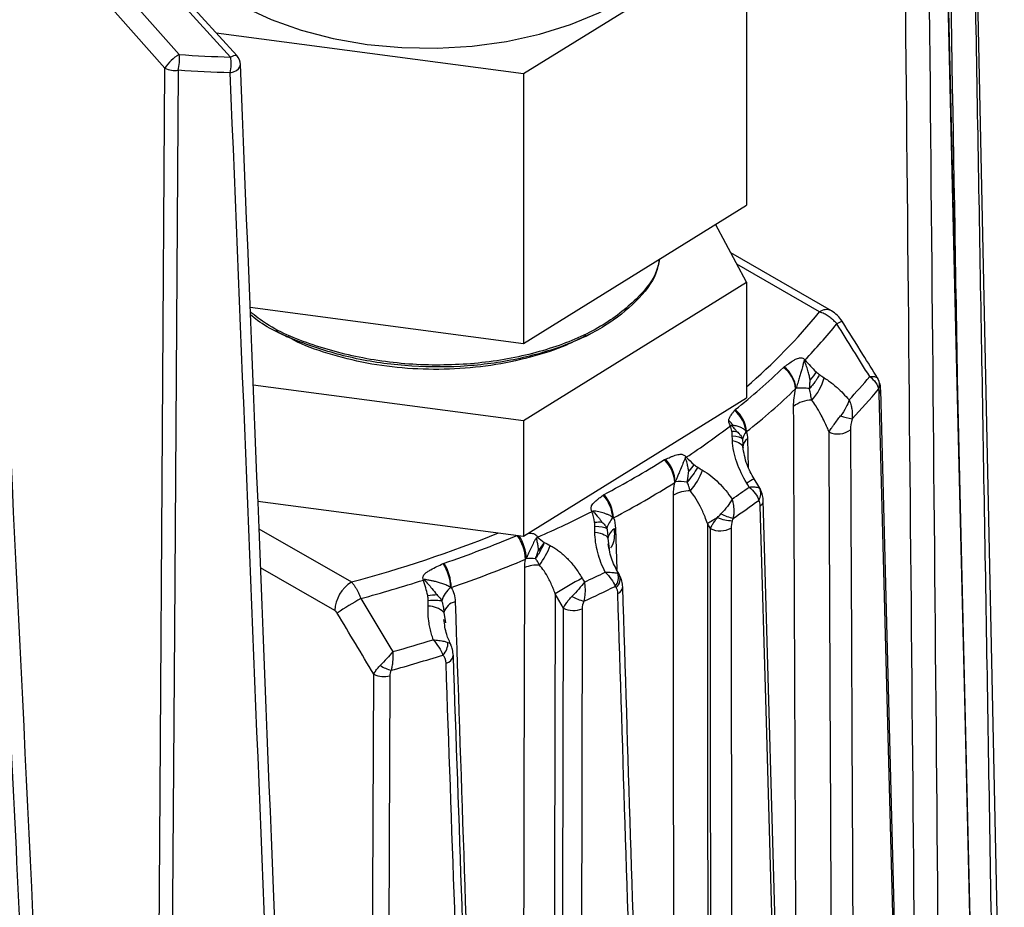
# Paper-space layout '_Isométrica' of a CAD drawing. Header units: millimetres. Extents: x -40 to 40, y -51.4 to 43.3.
# Tile 5 of 6: x 1.6 to 22.5, y -0.4 to 18.4. Entities that reach past the tile are written whole.
import ezdxf

# ---------------------------------------------------------------- set-up
doc = ezdxf.new("R2010")
doc.units = ezdxf.units.MM

psp = doc.layouts.new('_Isométrica')

# ---------------------------------------------------------------- linework, layer by layer
at = {"color": 7, "linetype": 'Continuous', "lineweight": 25}
for p, q in [((22.46, -7.453), (21.641, 30.865)), ((6.089, 17.581), (3.37, 20.579)), ((6.222, 17.613), (3.502, 20.61)), ((2.726, 20.207), (5.003, 17.635)), ((12.288, 17.233), (17.006, 20.162)), ((17.006, 20.162), (17.006, 14.446)), ((4.701, 17.347), (2.424, 19.919)), ((5.785, 18.094), (12.288, 17.233)), ((12.288, 17.233), (12.288, 11.517)), ((12.288, 11.517), (17.006, 14.446)), ((17.006, 12.813), (16.353, 14.04)), ((18.802, 12.209), (16.673, 13.438)), ((18.552, 12.184), (16.803, 13.194)), ((12.288, 9.884), (17.006, 12.813)), ((17.006, 12.813), (17.006, 10.363)), ((6.505, 12.283), (12.288, 11.517)), ((13.611, 11.673), (13.706, 11.722)), ((6.57, 10.641), (12.288, 9.884)), ((19.814, 10.712), (19.779, 10.787)), ((12.288, 7.434), (17.006, 10.363)), ((12.288, 9.884), (12.288, 7.434)), ((17.027, 9.494), (17.043, 8.9)), ((16.931, 9.33), (16.937, 9.365)), ((17.283, 8.454), (17.288, 8.439)), ((6.669, 8.179), (12.288, 7.434)), ((6.692, 7.596), (8.648, 6.467)), ((14.235, 7.598), (14.261, 6.735)), ((14.073, 7.388), (14.099, 7.172)), ((8.294, 5.862), (6.725, 6.767)), ((10.189, 6.513), (10.169, 6.508)), ((10.602, 5.823), (10.638, 5.605))]:
    psp.add_line(p, q, dxfattribs=at)
at = {"color": 7, "linetype": 'Continuous', "lineweight": 25, "flags": 128}
for points in [[(21.896, -7.64), (21.622, 4.001), (21.445, 11.533), (21.267, 19.066), (21.089, 26.599)], [(21.9, -7.578), (21.504, 9.275), (21.094, 26.647)], [(4.804, 20.09), (5.07, 19.687), (5.423, 19.308), (5.86, 18.96), (6.371, 18.646), (6.949, 18.375), (7.584, 18.149), (8.264, 17.972), (8.979, 17.849), (9.715, 17.78), (10.46, 17.768), (11.202, 17.811), (11.927, 17.911), (12.624, 18.064), (13.28, 18.268), (13.885, 18.52), (14.427, 18.815), (14.898, 19.149), (15.29, 19.515), (15.595, 19.908), (15.809, 20.32), (15.928, 20.745), (15.953, 21.056)], [(6.089, 17.581), (6.128, 17.602), (6.162, 17.616), (6.19, 17.622), (6.211, 17.62), (6.222, 17.613)], [(4.468, -17.495), (4.599, 2.016), (4.701, 17.347)], [(4.982, 17.301), (4.902, 5.454), (4.849, -2.212), (4.796, -9.877), (4.743, -17.542)], [(6.084, 17.249), (6.155, 17.269), (6.215, 17.298), (6.261, 17.335), (6.29, 17.377), (6.299, 17.421), (6.299, 17.424)], [(20.353, -10.308), (20.171, -3.247), (20.053, 1.321), (19.934, 5.889), (19.816, 10.458)], [(20.38, -10.219), (20.121, -0.16), (19.845, 10.533)], [(16.708, 9.464), (16.757, 9.451), (16.801, 9.437), (16.84, 9.42), (16.873, 9.401), (16.898, 9.38), (16.917, 9.359), (16.928, 9.336), (16.932, 9.312)], [(17.061, 8.477), (17.033, 8.523), (17.011, 8.56)], [(17.293, 8.442), (17.266, 8.486), (17.167, 8.65)], [(17.95, -12.575), (17.665, -2.517), (17.36, 8.19)], [(17.89, -12.687), (17.689, -5.628), (17.559, -1.06), (17.428, 3.508), (17.297, 8.076)], [(13.8, 7.523), (13.857, 7.513), (13.91, 7.5), (13.956, 7.484), (13.996, 7.467), (14.028, 7.449), (14.052, 7.429), (14.067, 7.409), (14.073, 7.388)], [(16.241, 7.599), (16.207, 7.657), (16.18, 7.703)], [(12.27, -15.074), (12.285, -7.646), (12.295, -2.84), (12.304, 1.967), (12.313, 6.773)], [(13.528, 6.549), (13.555, 6.502), (13.577, 6.465)], [(12.958, 6.215), (12.931, -5.725), (12.909, -15.107)], [(13.133, 5.915), (13.035, 6.083), (12.958, 6.215)], [(13.094, -15.214), (13.116, -3.382), (13.133, 5.915)], [(13.529, 5.901), (13.515, -1.284), (13.506, -5.933), (13.496, -10.581), (13.487, -15.229)], [(9.027, -16.617), (9.08, -4.783), (9.121, 4.514)], [(9.462, 4.481), (9.429, -2.704), (9.408, -7.354), (9.386, -12.003), (9.364, -16.651)]]:
    psp.add_lwpolyline(points, dxfattribs=at)
at = {"color": 7, "linetype": 'Continuous', "lineweight": 25}
for centre, radius, start, end in [((5.436, 16.879), 0.871, 119.848, 147.5649), ((4.151, 17.52), 0.859, 345.2165, 7.7051), ((5.316, 17.428), 0.788, 346.895, 11.2232), ((6, 17.411), 0.3, 2.3124, 42.2195), ((4.914, 17.766), 0.47, 243.0665, 278.3124), ((8.861, 20.098), 12.511, 310.6156, 320.7636), ((18.697, 11.993), 0.24, 64.089, 127.186), ((9.819, 19.316), 11.719, 315.9502, 320.9405), ((19.171, 11.58), 0.433, 109.2381, 125.5691), ((17.321, 11.909), 1.181, 320.4154, 321.1957), ((8.036, 21.111), 14.04, 308.46, 313.998), ((17.426, 10.508), 0.62, 4.5182, 54.1845), ((17.423, 10.518), 0.629, 4.4587, 53.0837), ((17.577, 11.072), 1.107, 317.0736, 345.2815), ((10.236, 18.71), 12.258, 316.8228, 319.9053), ((19.6, 10.654), 0.221, 15.8698, 33.9603), ((19.575, 10.65), 0.246, 335.751, 15.1748), ((8.151, 20.802), 14.242, 308.46, 313.998), ((18.167, 9.578), 0.996, 80.1578, 96.7134), ((10.295, 18.45), 12.36, 316.3562, 320.2664), ((19.73, 10.534), 0.115, 318.287, 7.0094), ((18.391, 9.69), 0.628, 90.3409, 128.1381), ((16.346, 9.581), 0.655, 5.5154, 51.9334), ((16.341, 9.601), 0.67, 4.1815, 50.3634), ((16.133, 9.333), 0.744, 37.1422, 47.9276), ((20.515, 15.168), 5.402, 253.6688, 256.3329), ((6.507, 23.082), 16.744, 303.4323, 307.3596), ((16.724, 8.839), 0.936, 91.7158, 93.4979), ((17.27, 9.418), 0.354, 140.3211, 168.3225), ((18.938, 10.049), 0.448, 245.5872, 306.7476), ((17.156, 9.311), 0.225, 125.2939, 177.9633), ((4.878, 25.584), 19.523, 297.8307, 302.1639), ((14.744, 8.527), 0.747, 3.6875, 45.2119), ((14.739, 8.541), 0.762, 3.2837, 43.6407), ((14.84, 9.19), 0.882, 353.6976, 355.7788), ((14.464, 10.092), 1.604, 321.3827, 322.2079), ((14.79, 9.285), 1.36, 319.1257, 340.7396), ((4.948, 25.339), 19.803, 297.8307, 302.1639), ((15.62, 7.71), 0.883, 81.4615, 97.7978), ((18.455, 6.247), 2.726, 118.1927, 121.9766), ((15.808, 7.671), 0.724, 89.1976, 118.8545), ((6.748, 22.696), 17.566, 304.5137, 305.9537), ((17.047, 8.342), 0.262, 326.0808, 25.2355), ((13.377, 7.762), 0.807, 4.3643, 42.3721), ((13.373, 7.779), 0.821, 3.2807, 41.0754), ((6.79, 22.46), 17.697, 304.1467, 306.2898), ((17.224, 8.191), 0.137, 302.4344, 359.4267), ((3.489, 28.31), 22.788, 293.5283, 296.7261), ((14.009, 6.285), 1.694, 98.4448, 99.2488), ((14.483, 7.499), 0.443, 132.8262, 166.4685), ((21.856, -1.473), 10.789, 120.4239, 121.7367), ((16.75, 8.747), 0.984, 248.6493, 267.3786), ((17.4, 10.087), 2.372, 246.7575, 253.4152), ((1.748, 32.326), 26.763, 284.9398, 291.9632), ((14.34, 7.35), 0.27, 113.1305, 172.0851), ((16.451, 8.019), 0.47, 243.3532, 299.2029), ((2.295, 31.054), 25.578, 288.9653, 292.6776), ((11.382, 6.904), 0.95, 2.731, 35.3861), ((11.362, 6.928), 0.985, 1.8349, 31.7518), ((10.738, 8.771), 2.291, 322.9265, 323.7718), ((11.251, 7.861), 1.72, 322.9887, 338.8105), ((2.328, 30.888), 25.945, 288.9653, 292.6776), ((12.45, 6.101), 0.864, 83.888, 96.8586), ((9.679, 6.292), 1.072, 3.162, 31.8382), ((9.67, 6.308), 1.091, 2.3013, 30.7284), ((12.599, 6.026), 0.8, 88.1509, 110.908), ((3.684, 28.003), 23.701, 294.6701, 295.8494), ((9.063, 5.818), 0.77, 122.6523, 176.7703), ((1.315, 34.049), 28.929, 285.0919, 287.8236), ((21.88, -8.362), 17.091, 119.2531, 121.4666), ((14.001, 6.565), 0.297, 319.8897, 16.7172), ((14.09, 6.53), 0.243, 311.1697, 24.2014), ((11.084, 5.92), 0.546, 127.8846, 164.2935), ((3.713, 27.789), 23.857, 294.3943, 296.1504), ((14.228, 6.376), 0.161, 290.1391, 354.9923), ((13.201, -1.498), 8.772, 119.7623, 123.6057), ((10.922, 5.724), 0.335, 103.8404, 162.7865), ((13.88, 7.221), 1.201, 241.8512, 254.8663), ((10.281, 5.499), 0.456, 45.2633, 91.1848), ((13.346, 6.347), 0.482, 243.6567, 292.3175), ((1.383, 34.046), 30.173, 285.6569, 287.3477), ((10.344, 5.172), 0.345, 313.3876, 2.6921), ((1.398, 33.86), 30.361, 285.4574, 287.6051), ((10.613, 4.94), 0.193, 280.8666, 350.5309), ((9.699, 5.406), 0.835, 237.8151, 255.5142), ((9.336, 4.947), 0.483, 243.5292, 285.155)]:
    psp.add_arc(centre, radius, start, end, dxfattribs=at)
for points, knots in [([(21.636, 30.051), (21.681, 27.72), (21.77, 23.01), (21.899, 15.878), (22.025, 8.606), (22.15, 1.193), (22.23, -3.794), (22.271, -6.311)], [0, 0, 0, 0, 0.1921572, 0.3882357, 0.5882356, 0.792157, 1, 1, 1, 1]), ([(21.48, 10.29), (21.46, 11.504), (21.351, 18.047), (21.226, 24.598), (21.125, 29.934)], [0, 0, 0, 0, 0.185549, 1, 1, 1, 1]), ([(2.708, -17.573), (2.436, -11.714), (1.882, 0.189), (1.299, 12.108), (1.003, 18.16)], [0, 0, 0, 0, 0.49219, 1, 1, 1, 1]), ([(2.442, -17.758), (2.297, -14.674), (2.01, -8.577), (1.576, 0.463), (1.147, 9.288), (0.857, 15.102), (0.714, 17.972)], [0, 0, 0, 0, 0.259191, 0.512255, 0.759191, 1, 1, 1, 1]), ([(7.66, -16.926), (7.44, -11.292), (6.993, 0.155), (6.533, 11.608), (6.299, 17.424)], [0, 0, 0, 0, 0.4921876, 1, 1, 1, 1]), ([(15.154, 13.296), (15.147, 13.239), (15.108, 12.944), (14.704, 12.444), (13.962, 11.854), (12.938, 11.404), (11.738, 11.121), (10.437, 11.027), (9.119, 11.133), (7.895, 11.439), (6.995, 11.8), (6.619, 12.098), (6.509, 12.185)], [0, 0, 0, 0, 0.027548, 0.142604, 0.257659, 0.374716, 0.489772, 0.604828, 0.721885, 0.836941, 0.951996, 1, 1, 1, 1]), ([(15.164, 13.302), (15.145, 13.204), (15.085, 12.891), (14.696, 12.399), (14.034, 11.867), (13.144, 11.442), (12.1, 11.151), (10.956, 11.005), (9.771, 11.022), (8.608, 11.197), (7.557, 11.529), (6.842, 11.85), (6.561, 12.085), (6.511, 12.126)], [0, 0, 0, 0, 0.047644, 0.150353, 0.253129, 0.357811, 0.461494, 0.563504, 0.667862, 0.772206, 0.874204, 0.977912, 1, 1, 1, 1]), ([(18.919, 11.932), (18.903, 11.95), (18.869, 11.989), (18.808, 12.044), (18.734, 12.099), (18.647, 12.15), (18.585, 12.172), (18.552, 12.184)], [0, 0, 0, 0, 0.156869, 0.335315, 0.535328, 0.756894, 1, 1, 1, 1]), ([(19.028, 11.989), (18.997, 12.032), (18.934, 12.12), (18.846, 12.179), (18.802, 12.209)], [0, 0, 0, 0, 0.488422, 1, 1, 1, 1]), ([(19.78, 10.785), (19.676, 10.951), (19.426, 11.353), (19.175, 11.754), (19.028, 11.989)], [0, 0, 0, 0, 0.414024, 1, 1, 1, 1]), ([(7.038, 11.789), (7.094, 11.76), (7.18, 11.715), (7.265, 11.671), (7.295, 11.656)], [0, 0, 0, 0, 0.651584, 1, 1, 1, 1]), ([(13.605, 11.685), (13.472, 11.615), (13.119, 11.43), (12.437, 11.214), (11.602, 11.038), (10.721, 10.958), (9.832, 10.975), (8.96, 11.085), (8.151, 11.293), (7.587, 11.492), (7.341, 11.639), (7.299, 11.664)], [0, 0, 0, 0, 0.0780834, 0.206307, 0.3342579, 0.4621832, 0.5903175, 0.7180665, 0.846426, 0.9739724, 1, 1, 1, 1]), ([(17.801, 11.021), (17.817, 11.032), (17.851, 11.055), (17.915, 11.102), (17.984, 11.15), (18.055, 11.189), (18.104, 11.209), (18.144, 11.215), (18.178, 11.213), (18.213, 11.198), (18.232, 11.179), (18.242, 11.168)], [0, 0, 0, 0, 0.120823, 0.25023, 0.500203, 0.64126, 0.750153, 0.818014, 0.875154, 0.936069, 1, 1, 1, 1]), ([(18.232, 11.156), (18.231, 11.157), (18.23, 11.159), (18.227, 11.158), (18.226, 11.155), (18.224, 11.151), (18.221, 11.143), (18.216, 11.125), (18.205, 11.084), (18.191, 11.029), (18.173, 10.957), (18.151, 10.877), (18.123, 10.782), (18.09, 10.679), (18.064, 10.604), (18.051, 10.567)], [0, 0, 0, 0, 0.004881, 0.008427, 0.01698, 0.02414, 0.032634, 0.063897, 0.126435, 0.251429, 0.356424, 0.500895, 0.6552, 0.824746, 1, 1, 1, 1]), ([(18.351, 10.746), (18.346, 10.772), (18.336, 10.829), (18.311, 10.923), (18.277, 11.035), (18.248, 11.114), (18.232, 11.156)], [0, 0, 0, 0, 0.181116, 0.407303, 0.680295, 1, 1, 1, 1]), ([(18.548, 10.858), (18.54, 10.843), (18.525, 10.815), (18.501, 10.774), (18.48, 10.742), (18.463, 10.717), (18.451, 10.701), (18.428, 10.669), (18.392, 10.622), (18.354, 10.578), (18.337, 10.559)], [0, 0, 0, 0, 0.167933, 0.306101, 0.414679, 0.494549, 0.546758, 0.572163, 0.80549, 1, 1, 1, 1]), ([(18.337, 10.559), (18.339, 10.575), (18.344, 10.607), (18.348, 10.656), (18.35, 10.702), (18.351, 10.732), (18.351, 10.746)], [0, 0, 0, 0, 0.258574, 0.524423, 0.776912, 1, 1, 1, 1]), ([(18.648, 10.791), (18.678, 10.771), (18.741, 10.73), (18.833, 10.66), (18.938, 10.571), (19.054, 10.46), (19.134, 10.369), (19.175, 10.322)], [0, 0, 0, 0, 0.162715, 0.328945, 0.499611, 0.746708, 1, 1, 1, 1]), ([(19.613, 10.815), (19.628, 10.816), (19.659, 10.818), (19.698, 10.818), (19.737, 10.812), (19.77, 10.8), (19.779, 10.785), (19.784, 10.778)], [0, 0, 0, 0, 0.161083, 0.327722, 0.498858, 0.749875, 1, 1, 1, 1]), ([(19.844, 10.548), (19.843, 10.572), (19.841, 10.608), (19.83, 10.668), (19.82, 10.695), (19.814, 10.712)], [0, 0, 0, 0, 0.419027, 0.633245, 1, 1, 1, 1]), ([(18.387, 10.318), (18.384, 10.337), (18.377, 10.375), (18.364, 10.435), (18.354, 10.486), (18.345, 10.527), (18.34, 10.548), (18.337, 10.559)], [0, 0, 0, 0, 0.253472, 0.500095, 0.749621, 0.874687, 1, 1, 1, 1]), ([(18.753, 9.641), (18.74, 9.673), (18.71, 9.747), (18.656, 9.868), (18.577, 10.024), (18.487, 10.18), (18.416, 10.278), (18.387, 10.318)], [0, 0, 0, 0, 0.129523, 0.295981, 0.499972, 0.798644, 1, 1, 1, 1]), ([(19.175, 10.322), (19.161, 10.27), (19.14, 10.215), (19.08, 10.102), (19.042, 10.043), (18.996, 9.984)], [0, 0, 0, 0, 0.5, 0.5, 1, 1, 1, 1]), ([(19.175, 10.322), (19.185, 10.299), (19.203, 10.257), (19.22, 10.199), (19.23, 10.156), (19.24, 10.096), (19.248, 10.017), (19.242, 9.95), (19.239, 9.919)], [0, 0, 0, 0, 0.1832007, 0.3275767, 0.4330712, 0.4996473, 0.7669768, 1, 1, 1, 1]), ([(16.632, 9.886), (16.633, 9.894), (16.635, 9.913), (16.645, 9.94), (16.659, 9.97), (16.682, 10.005), (16.712, 10.048), (16.737, 10.079), (16.75, 10.096)], [0, 0, 0, 0, 0.09777, 0.212561, 0.345986, 0.499063, 0.731051, 1, 1, 1, 1]), ([(16.667, 9.774), (16.66, 9.787), (16.646, 9.812), (16.632, 9.851), (16.632, 9.874), (16.632, 9.886)], [0, 0, 0, 0, 0.353627, 0.678509, 1, 1, 1, 1]), ([(18.753, 9.641), (18.759, 9.651), (18.773, 9.675), (18.801, 9.719), (18.831, 9.762), (18.873, 9.822), (18.926, 9.893), (18.974, 9.955), (18.996, 9.984)], [0, 0, 0, 0, 0.1105564, 0.2510702, 0.4176604, 0.5006699, 0.7684209, 1, 1, 1, 1]), ([(16.726, 9.783), (16.722, 9.783), (16.714, 9.784), (16.704, 9.784), (16.697, 9.783), (16.692, 9.783), (16.693, 9.778), (16.695, 9.776), (16.696, 9.775)], [0, 0, 0, 0, 0.32341, 0.572165, 0.746783, 0.835223, 0.88863, 1, 1, 1, 1]), ([(16.696, 9.775), (16.716, 9.753), (16.753, 9.713), (16.786, 9.672), (16.8, 9.654)], [0, 0, 0, 0, 0.5552861, 1, 1, 1, 1]), ([(16.998, 9.644), (16.996, 9.649), (16.991, 9.66), (16.977, 9.679), (16.946, 9.707), (16.891, 9.738), (16.824, 9.763), (16.767, 9.776), (16.738, 9.781), (16.726, 9.783)], [0, 0, 0, 0, 0.061488, 0.125503, 0.250658, 0.499377, 0.749218, 0.898796, 1, 1, 1, 1]), ([(16.8, 9.654), (16.813, 9.642), (16.842, 9.617), (16.876, 9.578), (16.907, 9.535), (16.918, 9.506), (16.924, 9.49)], [0, 0, 0, 0, 0.221982, 0.500205, 0.721569, 1, 1, 1, 1]), ([(17.011, 8.56), (16.925, 8.701), (16.855, 8.848), (16.749, 9.153), (16.714, 9.311), (16.708, 9.464)], [0, 0, 0, 0, 0.5, 0.5, 1, 1, 1, 1]), ([(16.924, 9.49), (16.924, 9.475), (16.924, 9.445), (16.927, 9.402), (16.93, 9.358), (16.931, 9.329), (16.932, 9.312)], [0, 0, 0, 0, 0.237627, 0.500392, 0.722544, 1, 1, 1, 1]), ([(15.291, 9.067), (15.324, 9.081), (15.377, 9.103), (15.445, 9.131), (15.499, 9.151), (15.551, 9.165), (15.608, 9.174), (15.669, 9.168), (15.703, 9.139), (15.719, 9.126)], [0, 0, 0, 0, 0.250551, 0.388557, 0.50085, 0.640093, 0.750392, 0.881469, 1, 1, 1, 1]), ([(17.167, 8.65), (17.111, 8.749), (16.99, 8.966), (16.95, 9.206), (16.928, 9.337)], [0, 0, 0, 0, 0.456098, 1, 1, 1, 1]), ([(15.716, 9.094), (15.715, 9.094), (15.712, 9.095), (15.709, 9.089), (15.704, 9.082), (15.696, 9.064), (15.681, 9.03), (15.653, 8.958), (15.62, 8.876), (15.584, 8.789), (15.555, 8.72), (15.526, 8.65), (15.508, 8.605), (15.5, 8.585)], [0, 0, 0, 0, 0.006197, 0.015693, 0.03213, 0.063435, 0.125998, 0.250961, 0.500571, 0.614209, 0.749667, 0.889543, 1, 1, 1, 1]), ([(15.784, 8.811), (15.779, 8.836), (15.77, 8.893), (15.748, 8.987), (15.728, 9.054), (15.717, 9.091)], [0, 0, 0, 0, 0.265999, 0.5991632, 1, 1, 1, 1]), ([(15.973, 8.896), (15.943, 8.844), (15.906, 8.787), (15.829, 8.678), (15.789, 8.627), (15.751, 8.583)], [0, 0, 0, 0, 0.5, 0.5, 1, 1, 1, 1]), ([(15.751, 8.583), (15.754, 8.596), (15.759, 8.621), (15.765, 8.659), (15.772, 8.704), (15.778, 8.754), (15.782, 8.793), (15.784, 8.811)], [0, 0, 0, 0, 0.176301, 0.347223, 0.499994, 0.766419, 1, 1, 1, 1]), ([(16.074, 8.836), (16.197, 8.763), (16.31, 8.672), (16.521, 8.463), (16.616, 8.346), (16.701, 8.222)], [0, 0, 0, 0, 0.5, 0.5, 1, 1, 1, 1]), ([(15.818, 8.395), (15.813, 8.41), (15.805, 8.433), (15.795, 8.464), (15.784, 8.497), (15.771, 8.537), (15.757, 8.569), (15.751, 8.583)], [0, 0, 0, 0, 0.250115, 0.375067, 0.499994, 0.76605, 1, 1, 1, 1]), ([(16.18, 7.703), (16.163, 7.75), (16.118, 7.877), (16.03, 8.068), (15.925, 8.253), (15.85, 8.353), (15.818, 8.395)], [0, 0, 0, 0, 0.185037, 0.499953, 0.789749, 1, 1, 1, 1]), ([(17.061, 8.477), (17.079, 8.478), (17.114, 8.481), (17.162, 8.482), (17.211, 8.478), (17.256, 8.47), (17.274, 8.459), (17.283, 8.454)], [0, 0, 0, 0, 0.160937, 0.328192, 0.50081, 0.749922, 1, 1, 1, 1]), ([(17.36, 8.19), (17.359, 8.225), (17.354, 8.302), (17.314, 8.393), (17.292, 8.443)], [0, 0, 0, 0, 0.447853, 1, 1, 1, 1]), ([(13.737, 7.957), (13.732, 7.968), (13.723, 7.989), (13.717, 8.021), (13.719, 8.052), (13.731, 8.087), (13.757, 8.126), (13.795, 8.165), (13.839, 8.203), (13.898, 8.249), (13.944, 8.284), (13.973, 8.307)], [0, 0, 0, 0, 0.063758, 0.124079, 0.184985, 0.250375, 0.359609, 0.500043, 0.612436, 0.749828, 1, 1, 1, 1]), ([(16.701, 8.222), (16.674, 8.172), (16.641, 8.121), (16.562, 8.015), (16.515, 7.961), (16.464, 7.908)], [0, 0, 0, 0, 0.5, 0.5, 1, 1, 1, 1]), ([(16.701, 8.222), (16.707, 8.198), (16.719, 8.154), (16.729, 8.094), (16.733, 8.05), (16.738, 7.989), (16.738, 7.91), (16.728, 7.845), (16.723, 7.814)], [0, 0, 0, 0, 0.183014, 0.327328, 0.432884, 0.499647, 0.766961, 1, 1, 1, 1]), ([(14.182, 7.824), (14.176, 7.83), (14.162, 7.844), (14.135, 7.863), (14.096, 7.884), (14.049, 7.904), (13.977, 7.928), (13.9, 7.948), (13.828, 7.962), (13.791, 7.967), (13.774, 7.968), (13.766, 7.967), (13.762, 7.967), (13.757, 7.965), (13.759, 7.962), (13.76, 7.961)], [0, 0, 0, 0, 0.070636, 0.15392, 0.250589, 0.386428, 0.500216, 0.749271, 0.874575, 0.937251, 0.96859, 0.977126, 0.984271, 0.992861, 1, 1, 1, 1]), ([(13.76, 7.961), (13.799, 7.918), (13.866, 7.844), (13.924, 7.768), (13.948, 7.736)], [0, 0, 0, 0, 0.579304, 1, 1, 1, 1]), ([(13.948, 7.736), (13.959, 7.726), (13.981, 7.705), (14.009, 7.673), (14.035, 7.638), (14.046, 7.615), (14.052, 7.603)], [0, 0, 0, 0, 0.23557, 0.500096, 0.739621, 1, 1, 1, 1]), ([(16.241, 7.599), (16.248, 7.614), (16.264, 7.648), (16.302, 7.71), (16.346, 7.773), (16.379, 7.814), (16.392, 7.83)], [0, 0, 0, 0, 0.2135976, 0.5001375, 0.8013641, 1, 1, 1, 1]), ([(16.392, 7.83), (16.404, 7.844), (16.427, 7.87), (16.452, 7.895), (16.464, 7.908)], [0, 0, 0, 0, 0.5142457, 1, 1, 1, 1]), ([(12.393, 7.5), (12.394, 7.5), (12.413, 7.503), (12.45, 7.502), (12.503, 7.493), (12.553, 7.465), (12.574, 7.434), (12.585, 7.417)], [0, 0, 0, 0, 0.006435, 0.281181, 0.503741, 0.741511, 1, 1, 1, 1]), ([(14.018, 6.673), (13.951, 6.807), (13.896, 6.948), (13.821, 7.235), (13.799, 7.379), (13.8, 7.523)], [0, 0, 0, 0, 0.5, 0.5, 1, 1, 1, 1]), ([(14.052, 7.603), (14.054, 7.585), (14.059, 7.549), (14.065, 7.504), (14.069, 7.468), (14.072, 7.432), (14.073, 7.405), (14.073, 7.388)], [0, 0, 0, 0, 0.234481, 0.500005, 0.624934, 0.749887, 1, 1, 1, 1]), ([(14.134, 7.19), (14.14, 7.198), (14.226, 7.321), (14.22, 7.456), (14.215, 7.582)], [0, 0, 0, 0, 0.062956, 1, 1, 1, 1]), ([(12.565, 7.39), (12.565, 7.392), (12.564, 7.395), (12.558, 7.395), (12.553, 7.389), (12.543, 7.375), (12.526, 7.345), (12.494, 7.283), (12.458, 7.21), (12.422, 7.134), (12.394, 7.074), (12.367, 7.014), (12.353, 6.975), (12.347, 6.959)], [0, 0, 0, 0, 0.0096793, 0.0175535, 0.0310447, 0.062417, 0.1251334, 0.2503401, 0.5003158, 0.6154506, 0.7494036, 0.8936608, 1, 1, 1, 1]), ([(12.605, 7.141), (12.603, 7.164), (12.599, 7.215), (12.585, 7.299), (12.572, 7.358), (12.565, 7.39)], [0, 0, 0, 0, 0.273755, 0.608305, 1, 1, 1, 1]), ([(12.727, 7.302), (12.719, 7.282), (12.702, 7.243), (12.673, 7.182), (12.652, 7.142), (12.641, 7.122)], [0, 0, 0, 0, 0.334971, 0.669696, 1, 1, 1, 1]), ([(12.542, 6.96), (12.549, 6.976), (12.562, 7.007), (12.579, 7.055), (12.593, 7.1), (12.601, 7.128), (12.605, 7.141)], [0, 0, 0, 0, 0.278244, 0.547889, 0.792117, 1, 1, 1, 1]), ([(12.641, 7.122), (12.631, 7.103), (12.61, 7.066), (12.577, 7.012), (12.554, 6.978), (12.542, 6.96)], [0, 0, 0, 0, 0.329932, 0.664494, 1, 1, 1, 1]), ([(12.855, 7.239), (12.881, 7.225), (12.934, 7.195), (13.012, 7.142), (13.088, 7.083), (13.162, 7.017), (13.267, 6.912), (13.397, 6.76), (13.484, 6.62), (13.528, 6.549)], [0, 0, 0, 0, 0.095265, 0.192285, 0.29161, 0.393755, 0.499198, 0.745263, 1, 1, 1, 1]), ([(14.312, 6.63), (14.257, 6.729), (14.143, 6.936), (14.101, 7.159), (14.078, 7.275)], [0, 0, 0, 0, 0.48099, 1, 1, 1, 1]), ([(12.625, 6.826), (12.618, 6.839), (12.606, 6.862), (12.588, 6.898), (12.568, 6.931), (12.551, 6.951), (12.542, 6.96)], [0, 0, 0, 0, 0.2791308, 0.4996106, 0.7619443, 1, 1, 1, 1]), ([(10.169, 6.508), (10.167, 6.517), (10.161, 6.535), (10.16, 6.561), (10.165, 6.589), (10.18, 6.618), (10.21, 6.652), (10.26, 6.689), (10.343, 6.739), (10.457, 6.794), (10.545, 6.837), (10.589, 6.858)], [0, 0, 0, 0, 0.043275, 0.084109, 0.124904, 0.181872, 0.249642, 0.358495, 0.49967, 0.749814, 1, 1, 1, 1]), ([(12.958, 6.215), (12.945, 6.252), (12.918, 6.327), (12.871, 6.436), (12.809, 6.564), (12.732, 6.699), (12.659, 6.786), (12.625, 6.826)], [0, 0, 0, 0, 0.164904, 0.331801, 0.500526, 0.76812, 1, 1, 1, 1]), ([(14.018, 6.673), (14.067, 6.626), (14.11, 6.577), (14.182, 6.477), (14.211, 6.424), (14.228, 6.374)], [0, 0, 0, 0, 0.5, 0.5, 1, 1, 1, 1]), ([(14.018, 6.673), (14.035, 6.673), (14.072, 6.673), (14.128, 6.672), (14.194, 6.668), (14.25, 6.661), (14.276, 6.653), (14.285, 6.65)], [0, 0, 0, 0, 0.141571, 0.307852, 0.500703, 0.813633, 1, 1, 1, 1]), ([(8.648, 6.467), (8.661, 6.452), (8.686, 6.424), (8.721, 6.373), (8.753, 6.321), (8.782, 6.268), (8.807, 6.216), (8.828, 6.166), (8.841, 6.133), (8.847, 6.117)], [0, 0, 0, 0, 0.175882, 0.340759, 0.49463, 0.637491, 0.769341, 0.890178, 1, 1, 1, 1]), ([(10.749, 6.351), (10.737, 6.359), (10.712, 6.376), (10.67, 6.396), (10.625, 6.414), (10.58, 6.43), (10.536, 6.444), (10.479, 6.461), (10.414, 6.478), (10.338, 6.495), (10.277, 6.507), (10.231, 6.515), (10.209, 6.517), (10.199, 6.518), (10.194, 6.517), (10.186, 6.519), (10.188, 6.514), (10.189, 6.513)], [0, 0, 0, 0, 0.087793, 0.175825, 0.262005, 0.344892, 0.424037, 0.499089, 0.643702, 0.748973, 0.874024, 0.93654, 0.967814, 0.97623, 0.983457, 0.994142, 1, 1, 1, 1]), ([(10.189, 6.513), (10.244, 6.452), (10.337, 6.349), (10.42, 6.243), (10.454, 6.199)], [0, 0, 0, 0, 0.587139, 1, 1, 1, 1]), ([(13.577, 6.465), (13.58, 6.444), (13.585, 6.405), (13.589, 6.35), (13.59, 6.302), (13.589, 6.236), (13.584, 6.154), (13.572, 6.091), (13.567, 6.062)], [0, 0, 0, 0, 0.154342, 0.289282, 0.404802, 0.500893, 0.763836, 1, 1, 1, 1]), ([(14.285, 6.65), (14.291, 6.648), (14.302, 6.642), (14.309, 6.634), (14.312, 6.63)], [0, 0, 0, 0, 0.485754, 1, 1, 1, 1]), ([(14.388, 6.362), (14.385, 6.403), (14.377, 6.494), (14.34, 6.573), (14.32, 6.615)], [0, 0, 0, 0, 0.454326, 1, 1, 1, 1]), ([(15.037, -14.407), (14.931, -11), (14.716, -4.077), (14.499, 2.846), (14.388, 6.362)], [0, 0, 0, 0, 0.492188, 1, 1, 1, 1]), ([(10.454, 6.199), (10.473, 6.179), (10.515, 6.137), (10.544, 6.092), (10.559, 6.068)], [0, 0, 0, 0, 0.473317, 1, 1, 1, 1]), ([(10.559, 6.068), (10.562, 6.058), (10.567, 6.038), (10.578, 5.997), (10.589, 5.946), (10.599, 5.885), (10.601, 5.844), (10.602, 5.823)], [0, 0, 0, 0, 0.125313, 0.250379, 0.499905, 0.746499, 1, 1, 1, 1]), ([(13.133, 5.915), (13.139, 5.927), (13.151, 5.952), (13.175, 5.992), (13.208, 6.041), (13.253, 6.098), (13.293, 6.141), (13.314, 6.162)], [0, 0, 0, 0, 0.1617516, 0.3288011, 0.5004559, 0.7482321, 1, 1, 1, 1]), ([(10.38, 5.245), (10.367, 5.284), (10.341, 5.362), (10.311, 5.48), (10.285, 5.619), (10.267, 5.778), (10.27, 5.897), (10.272, 5.955)], [0, 0, 0, 0, 0.1696596, 0.3362657, 0.5005143, 0.7546874, 1, 1, 1, 1]), ([(10.759, 5.132), (10.723, 5.206), (10.641, 5.377), (10.618, 5.567), (10.604, 5.675)], [0, 0, 0, 0, 0.433477, 1, 1, 1, 1]), ([(10.38, 5.245), (10.424, 5.192), (10.463, 5.139), (10.532, 5.03), (10.562, 4.974), (10.581, 4.921)], [0, 0, 0, 0, 0.5, 0.5, 1, 1, 1, 1]), ([(10.38, 5.245), (10.398, 5.243), (10.438, 5.238), (10.499, 5.23), (10.574, 5.218), (10.641, 5.205), (10.676, 5.193), (10.689, 5.189)], [0, 0, 0, 0, 0.141411, 0.307698, 0.500725, 0.812951, 1, 1, 1, 1]), ([(10.689, 5.189), (10.706, 5.18), (10.737, 5.166), (10.747, 5.14), (10.751, 5.129)], [0, 0, 0, 0, 0.574418, 1, 1, 1, 1]), ([(10.804, 4.908), (10.799, 4.952), (10.791, 5.038), (10.763, 5.105), (10.75, 5.138)], [0, 0, 0, 0, 0.509727, 1, 1, 1, 1]), ([(9.526, 4.992), (9.526, 4.968), (9.527, 4.921), (9.525, 4.851), (9.52, 4.788), (9.514, 4.731), (9.506, 4.68), (9.499, 4.636), (9.493, 4.61), (9.49, 4.598)], [0, 0, 0, 0, 0.181838, 0.350679, 0.506519, 0.649357, 0.779204, 0.896075, 1, 1, 1, 1]), ([(11.526, -15.888), (11.408, -12.477), (11.169, -5.545), (10.927, 1.388), (10.804, 4.908)], [0, 0, 0, 0, 0.492188, 1, 1, 1, 1]), ([(9.121, 4.514), (9.127, 4.528), (9.14, 4.554), (9.166, 4.594), (9.194, 4.632), (9.224, 4.667), (9.244, 4.689), (9.254, 4.699)], [0, 0, 0, 0, 0.231928, 0.450102, 0.652053, 0.835821, 1, 1, 1, 1])]:
    psp.add_open_spline(points, degree=3, knots=knots, dxfattribs=at)
for points in [[(20.631, -9.273), (20.53, 2.371), (20.421, 14.019), (20.303, 25.672)], [(20.803, 25.746), (20.919, 14.09), (21.026, 2.438), (21.126, -9.208)], [(5.003, 17.635), (5.367, 17.608), (5.73, 17.591), (6.089, 17.581)], [(6.084, 17.249), (5.718, 17.258), (5.351, 17.275), (4.982, 17.301)], [(7.46, -17.097), (7.01, -5.653), (6.552, 5.796), (6.084, 17.249)], [(19.613, 10.815), (19.382, 11.188), (19.15, 11.56), (18.919, 11.932)], [(18.242, 11.168), (18.319, 11.082), (18.397, 10.996), (18.478, 10.916)], [(17.789, 11.011), (17.792, 11.014), (17.797, 11.018), (17.801, 11.021)], [(18.478, 10.916), (18.447, 10.865), (18.403, 10.806), (18.351, 10.746)], [(18.478, 10.916), (18.5, 10.895), (18.523, 10.875), (18.548, 10.858)], [(18.548, 10.858), (18.581, 10.835), (18.614, 10.812), (18.648, 10.791)], [(19.613, 10.815), (19.713, 10.741), (19.784, 10.649), (19.8, 10.549)], [(18.003, 10.184), (18.003, 10.298), (18.017, 10.425), (18.044, 10.557)], [(18.051, 10.567), (18.048, 10.563), (18.046, 10.56), (18.044, 10.557)], [(19.816, 10.458), (19.815, 10.495), (19.81, 10.528), (19.8, 10.549)], [(16.75, 10.096), (16.755, 10.104), (16.761, 10.111), (16.768, 10.117)], [(18.094, -11.575), (18.066, -4.323), (18.036, 2.93), (18.003, 10.184)], [(19.239, 9.919), (19.216, 9.839), (19.206, 9.759), (19.206, 9.69)], [(16.695, 9.659), (16.686, 9.697), (16.677, 9.735), (16.667, 9.774)], [(16.695, 9.659), (16.735, 9.66), (16.771, 9.658), (16.801, 9.654)], [(16.706, 9.561), (16.706, 9.592), (16.703, 9.625), (16.695, 9.659)], [(17.009, 9.65), (17.005, 9.648), (17.002, 9.646), (16.998, 9.644)], [(17.009, 9.65), (17.019, 9.603), (17.025, 9.55), (17.027, 9.494)], [(18.844, -11.514), (18.815, -4.463), (18.785, 2.588), (18.753, 9.641)], [(19.206, 9.69), (19.239, 2.635), (19.27, -4.419), (19.3, -11.471)], [(16.708, 9.464), (16.707, 9.497), (16.706, 9.529), (16.706, 9.561)], [(16.706, 9.561), (16.817, 9.554), (16.896, 9.528), (16.924, 9.49)], [(15.27, 9.057), (15.277, 9.061), (15.283, 9.064), (15.291, 9.067)], [(15.717, 9.091), (15.717, 9.092), (15.717, 9.093), (15.716, 9.094)], [(15.719, 9.126), (15.723, 9.12), (15.728, 9.115), (15.732, 9.109)], [(15.732, 9.109), (15.784, 9.057), (15.837, 9.004), (15.891, 8.955)], [(15.891, 8.955), (15.861, 8.91), (15.825, 8.861), (15.784, 8.811)], [(15.891, 8.955), (15.916, 8.933), (15.943, 8.913), (15.973, 8.896)], [(15.973, 8.896), (16.007, 8.876), (16.04, 8.856), (16.074, 8.836)], [(15.459, 8.305), (15.458, 8.39), (15.469, 8.481), (15.49, 8.575)], [(15.5, 8.585), (15.496, 8.582), (15.493, 8.578), (15.49, 8.575)], [(17.061, 8.477), (17.162, 8.394), (17.238, 8.297), (17.264, 8.196)], [(13.973, 8.307), (13.979, 8.311), (13.985, 8.315), (13.992, 8.319)], [(15.476, -13.494), (15.471, -6.228), (15.466, 1.038), (15.459, 8.305)], [(17.297, 8.076), (17.296, 8.126), (17.286, 8.169), (17.264, 8.196)], [(13.793, 7.734), (13.777, 7.808), (13.757, 7.883), (13.737, 7.957)], [(13.793, 7.734), (13.852, 7.739), (13.906, 7.74), (13.948, 7.736)], [(13.8, 7.649), (13.801, 7.677), (13.798, 7.705), (13.793, 7.734)], [(14.193, 7.826), (14.189, 7.826), (14.185, 7.825), (14.182, 7.824)], [(14.193, 7.826), (14.219, 7.759), (14.232, 7.683), (14.235, 7.598)], [(16.705, 7.764), (16.688, 7.71), (16.68, 7.657), (16.681, 7.608)], [(16.723, 7.814), (16.716, 7.798), (16.71, 7.781), (16.705, 7.764)], [(13.8, 7.523), (13.8, 7.565), (13.8, 7.607), (13.8, 7.649)], [(13.8, 7.649), (13.919, 7.647), (14.011, 7.631), (14.052, 7.603)], [(16.18, 7.703), (16.185, 0.638), (16.188, -6.426), (16.19, -13.49)], [(16.262, -13.532), (16.256, -6.489), (16.249, 0.554), (16.241, 7.599)], [(16.681, 7.608), (16.687, 0.563), (16.693, -6.481), (16.698, -13.525)], [(12.585, 7.417), (12.632, 7.377), (12.678, 7.337), (12.727, 7.302)], [(12.727, 7.302), (12.691, 7.25), (12.65, 7.196), (12.605, 7.141)], [(12.727, 7.302), (12.77, 7.283), (12.813, 7.262), (12.855, 7.239)], [(12.605, 7.141), (12.617, 7.135), (12.629, 7.128), (12.641, 7.122)], [(12.313, 6.773), (12.313, 6.83), (12.319, 6.889), (12.331, 6.949)], [(12.347, 6.959), (12.342, 6.956), (12.336, 6.953), (12.331, 6.949)], [(10.589, 6.858), (10.595, 6.861), (10.602, 6.863), (10.608, 6.865)], [(10.261, 6.18), (10.237, 6.291), (10.203, 6.399), (10.169, 6.508)], [(13.577, 6.465), (13.506, 6.371), (13.415, 6.266), (13.314, 6.162)], [(10.76, 6.352), (10.756, 6.352), (10.753, 6.352), (10.749, 6.351)], [(10.76, 6.352), (10.81, 6.265), (10.838, 6.162), (10.842, 6.05)], [(14.25, 6.347), (14.244, 6.357), (14.236, 6.366), (14.228, 6.374)], [(14.284, 6.225), (14.282, 6.272), (14.271, 6.314), (14.25, 6.347)], [(8.847, 6.117), (9.073, 5.742), (9.3, 5.367), (9.526, 4.992)], [(10.261, 6.18), (10.334, 6.191), (10.402, 6.198), (10.454, 6.199)], [(10.273, 6.076), (10.273, 6.112), (10.269, 6.147), (10.261, 6.18)], [(10.272, 5.955), (10.274, 5.995), (10.273, 6.036), (10.273, 6.076)], [(10.273, 6.076), (10.397, 6.086), (10.502, 6.084), (10.559, 6.068)], [(10.842, 6.05), (11.083, -1.084), (11.322, -8.216), (11.56, -15.347)], [(13.567, 6.062), (13.54, 6.007), (13.53, 5.952), (13.529, 5.901)], [(14.938, -14.541), (14.721, -7.62), (14.503, -0.698), (14.284, 6.225)], [(8.346, 5.808), (8.332, 5.831), (8.313, 5.851), (8.294, 5.862)], [(9.121, 4.514), (8.863, 4.946), (8.605, 5.377), (8.346, 5.808)], [(9.526, 4.992), (9.445, 4.899), (9.349, 4.796), (9.254, 4.699)], [(10.649, 4.75), (10.647, 4.819), (10.626, 4.88), (10.581, 4.921)], [(9.49, 4.598), (9.47, 4.559), (9.462, 4.519), (9.462, 4.481)], [(11.379, -16.044), (11.137, -9.114), (10.894, -2.182), (10.649, 4.75)]]:
    psp.add_open_spline(points, degree=3, dxfattribs=at)

doc.saveas('drawing.dxf')
